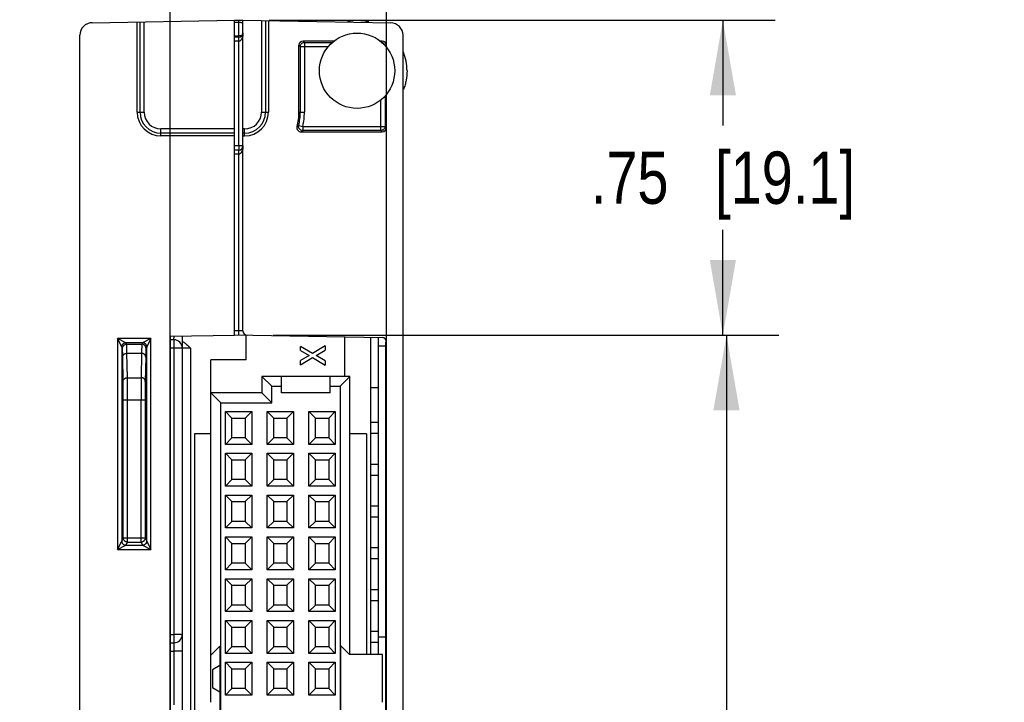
# Model space of a CAD drawing. Header units: inches. Extents: x 0 to 22, y 0 to 17.
# Tile 32 of 33: x 17.3 to 19.7, y 11.7 to 13.4. Entities that reach past the tile are written whole.
import ezdxf

# ---------------------------------------------------------------- set-up
doc = ezdxf.new("R2010")
doc.units = ezdxf.units.IN
doc.header["$LTSCALE"] = 1.21
doc.header["$MEASUREMENT"] = 0
doc.layers.get('0').update_dxf_attribs({"linetype": 'CONTINUOUS'})
for name, color, linetype in [('02___PRT_ALL_AXES', 7, 'CONTINUOUS'), ('06___PRT_ALL_SURFS', 7, 'CONTINUOUS'), ('DIMENSIONS', 7, 'CONTINUOUS')]:
    doc.layers.add(name, color=color, linetype=linetype)
doc.styles.get("Standard").update_dxf_attribs({"font": 'txt', "width": 0.8})
doc.dimstyles.new('DIMSTYLE_1', dxfattribs={"dimtxt": 0.125, "dimasz": 0.18, "dimexe": 0.125, "dimexo": 0.0625, "dimgap": 0.0625, "dimtad": 0, "dimtih": 1, "dimtoh": 1, "dimzin": 4, "dimdsep": 46, "dimtxsty": 'STANDARD', "dimblk": '_FILLED', "dimblk1": '_FILLED', "dimblk2": '_FILLED', "dimcen": 0.09, "dimadec": 0, "dimazin": 0, "dimtp": 0.001, "dimtm": 0.001, "dimtfac": 1, "dimtofl": 0, "dimtmove": 0, "dimatfit": 3, "dimldrblk": '_FILLED', "dimfxl": 1, "dimtolj": 1, "dimtzin": 4, "dimarcsym": 0})

# ---------------------------------------------------------------- blocks, each defined once
blk = doc.blocks.new('_FILLED')
at = {"color": 0, "linetype": 'BYBLOCK'}
blk.add_solid([(0, 0), (-1, 0.174), (-1, -0.174)], dxfattribs=at)
blk = doc.blocks.new('*D7')
at = {"layer": 'DIMENSIONS', "color": 2, "linetype": 'CONTINUOUS'}
for p, q in [((17.6676, 10.9098), (17.6676, 14.2328)), ((18.1846, 10.9098), (18.1846, 14.2328)), ((17.6676, 14.1078), (17.3076, 14.1078)), ((18.1846, 14.1078), (18.5753, 14.1078))]:
    blk.add_line(p, q, dxfattribs=at)
at = {"layer": 'DIMENSIONS', "color": 2, "linetype": 'CONTINUOUS', "xscale": 0.18, "yscale": 0.18, "zscale": 0.18}
blk.add_blockref('_FILLED', (17.6676, 14.1078), dxfattribs=at)
at = {"layer": 'DIMENSIONS', "color": 2, "linetype": 'CONTINUOUS', "xscale": 0.18, "yscale": 0.18, "zscale": 0.18, "rotation": 180}
blk.add_blockref('_FILLED', (18.1846, 14.1078), dxfattribs=at)
at = {"layer": 'DIMENSIONS', "color": 2, "linetype": 'CONTINUOUS', "insert": (18.6378, 14.1703), "char_height": 0.125, "width": 1.025, "attachment_point": 1, "line_spacing_factor": 0.9}
blk.add_mtext('.52{\\Ftxt.shx;\\W1.000000;\\H0.125000; }[13.1]', dxfattribs=at)
blk = doc.blocks.new('*D8')
at = {"layer": 'DIMENSIONS', "color": 2, "linetype": 'CONTINUOUS'}
for p, q in [((17.9139, 12.6045), (19.1232, 12.6045)), ((18.9982, 12.6045), (18.9982, 10.9722)), ((18.9982, 9.09), (18.9982, 10.7222)), ((17.9041, 9.09), (19.1232, 9.09))]:
    blk.add_line(p, q, dxfattribs=at)
at = {"layer": 'DIMENSIONS', "color": 2, "linetype": 'CONTINUOUS', "xscale": 0.18, "yscale": 0.18, "zscale": 0.18}
for p, rotation in [((18.9982, 12.6045), 90), ((18.9982, 9.09), 270)]:
    blk.add_blockref('_FILLED', p, dxfattribs=dict(at, rotation=rotation))
at = {"layer": 'DIMENSIONS', "color": 2, "linetype": 'CONTINUOUS', "insert": (18.9982, 10.9097), "char_height": 0.125, "width": 1.125, "attachment_point": 2, "line_spacing_factor": 0.9}
blk.add_mtext('3.51{\\Ftxt.shx;\\W1.000000;\\H0.125000; }[89.3]', dxfattribs=at)
blk = doc.blocks.new('*D9')
at = {"layer": 'DIMENSIONS', "color": 2, "linetype": 'CONTINUOUS'}
for p, q in [((17.9041, 13.3576), (19.1146, 13.3576)), ((18.9896, 13.3576), (18.9896, 13.106)), ((18.9896, 12.6045), (18.9896, 12.856)), ((17.9139, 12.6045), (19.1146, 12.6045))]:
    blk.add_line(p, q, dxfattribs=at)
at = {"layer": 'DIMENSIONS', "color": 2, "linetype": 'CONTINUOUS', "xscale": 0.18, "yscale": 0.18, "zscale": 0.18}
for p, rotation in [((18.9896, 13.3576), 90), ((18.9896, 12.6045), 270)]:
    blk.add_blockref('_FILLED', p, dxfattribs=dict(at, rotation=rotation))
at = {"layer": 'DIMENSIONS', "color": 2, "linetype": 'CONTINUOUS', "insert": (18.9896, 13.0435), "char_height": 0.125, "width": 1.025, "attachment_point": 2, "line_spacing_factor": 0.9}
blk.add_mtext('.75{\\Ftxt.shx;\\W1.000000;\\H0.125000; }[19.1]', dxfattribs=at)

msp = doc.modelspace()

# ---------------------------------------------------------------- linework, layer by layer
at = {"color": 7, "linetype": 'CONTINUOUS'}
for p, q in [((17.4811, 13.3517), (17.8216, 13.3576)), ((17.5954, 13.1378), (17.5954, 13.3537)), ((17.6054, 13.1378), (17.6054, 13.3539)), ((17.8216, 13.3576), (17.8316, 13.3578)), ((17.8216, 12.6046), (17.8216, 13.3576)), ((17.8316, 13.3529), (17.8316, 13.3578)), ((17.8316, 13.3578), (17.8416, 13.3576)), ((17.8416, 12.6145), (17.8416, 13.3576)), ((17.8416, 13.3576), (18.1951, 13.3515)), ((17.8858, 13.3569), (17.8858, 13.1378)), ((17.8958, 13.3567), (17.8958, 13.1378)), ((17.9026, 13.3566), (17.9026, 13.1378)), ((17.5886, 13.1378), (17.5886, 13.3536)), ((17.8217, 13.3528), (17.8317, 13.3529)), ((17.8317, 13.3199), (17.8317, 13.3529)), ((17.4516, 7.3769), (17.4516, 13.3217)), ((17.8216, 13.3199), (17.8317, 13.3199)), ((17.8317, 13.3172), (17.8216, 13.3172)), ((17.8317, 13.3072), (17.8216, 13.3072)), ((17.8384, 13.3199), (17.8317, 13.3199)), ((17.8317, 13.3072), (17.8317, 13.3172)), ((17.8317, 13.0572), (17.8317, 13.3072)), ((17.9856, 13.3078), (17.9887, 13.3047)), ((18.0599, 13.3078), (17.9856, 13.3078)), ((18.1746, 13.3078), (18.1693, 13.3078)), ((18.1746, 13.3078), (18.1723, 13.3055)), ((18.2246, 7.3771), (18.2246, 13.3215)), ((17.9756, 13.1378), (17.9756, 13.2978)), ((17.9756, 13.2978), (17.9787, 13.2947)), ((17.9787, 13.2947), (17.9789, 13.2965)), ((17.9787, 13.2947), (17.9787, 13.1378)), ((17.9787, 13.2947), (18.0461, 13.2947)), ((17.9837, 13.3033), (17.986, 13.3043)), ((17.986, 13.3043), (17.9886, 13.3047)), ((17.9886, 13.3047), (17.9887, 13.3047)), ((17.9887, 13.3047), (17.9887, 13.1378)), ((17.9887, 13.3047), (18.0558, 13.3047)), ((18.1801, 13.2997), (18.1811, 13.2974)), ((18.1846, 13.2978), (18.1823, 13.2955)), ((18.1846, 13.293), (18.1846, 13.2978)), ((18.1715, 13.0938), (18.1715, 13.1675)), ((18.1815, 13.1771), (18.1815, 13.1038)), ((18.1846, 13.1006), (18.1846, 13.1806)), ((17.5886, 13.1378), (17.6054, 13.1378)), ((17.8858, 13.1378), (17.9026, 13.1378)), ((17.9756, 13.1378), (17.9887, 13.1378)), ((17.6456, 13.0808), (17.6456, 13.0976)), ((17.8216, 13.0976), (17.6456, 13.0976)), ((17.8456, 13.0976), (17.8416, 13.0976)), ((17.8456, 13.0808), (17.8456, 13.0976)), ((17.9749, 13.1061), (17.9846, 13.1038)), ((17.9846, 13.1038), (17.9846, 13.0938)), ((17.9846, 13.1038), (18.1815, 13.1038)), ((18.1765, 13.0951), (18.1742, 13.0941)), ((18.1815, 13.1038), (18.1813, 13.1019)), ((18.1846, 13.1006), (18.1815, 13.1038)), ((17.8216, 13.0876), (17.6456, 13.0876)), ((17.8216, 13.0808), (17.6456, 13.0808)), ((17.8456, 13.0876), (17.8416, 13.0876)), ((17.8416, 13.0808), (17.8456, 13.0808)), ((17.9806, 13.0906), (18.1746, 13.0906)), ((18.1715, 13.0938), (17.9846, 13.0938)), ((18.1746, 13.0906), (18.1715, 13.0938)), ((18.1717, 13.0938), (18.1715, 13.0938)), ((18.1742, 13.0941), (18.1717, 13.0938)), ((17.8317, 13.0572), (17.8216, 13.0572)), ((17.8416, 13.0572), (17.8317, 13.0572)), ((17.8317, 13.0572), (17.8317, 13.0472)), ((17.8317, 13.0472), (17.8216, 13.0472)), ((17.8317, 13.0372), (17.8216, 13.0372)), ((17.8317, 13.0372), (17.8317, 13.0472)), ((17.8317, 12.6148), (17.8317, 13.0372)), ((17.6676, 12.6019), (17.8216, 12.6046)), ((17.6676, 12.6019), (17.6676, 9.0927)), ((17.6766, 12.5933), (17.6769, 12.6019)), ((17.6966, 12.6024), (17.6966, 10.5408)), ((17.8317, 12.6148), (17.8216, 12.615)), ((17.8216, 12.605), (18.1748, 12.5988)), ((17.8316, 12.6048), (17.8317, 12.6148)), ((17.8416, 12.6145), (17.8317, 12.6148)), ((17.8494, 12.5452), (17.8494, 12.6045)), ((18.0856, 12.5058), (18.0856, 12.6004)), ((17.5417, 12.5962), (17.5417, 12.092)), ((17.6215, 12.5962), (17.5417, 12.5962)), ((17.5517, 12.5762), (17.5417, 12.5962)), ((17.5617, 12.5862), (17.5417, 12.5962)), ((17.5634, 12.5828), (17.5617, 12.5862)), ((17.6015, 12.5862), (17.5617, 12.5862)), ((17.5634, 12.5828), (17.5998, 12.5828)), ((17.6015, 12.5862), (17.5998, 12.5828)), ((17.6215, 12.5962), (17.6015, 12.5862)), ((17.6215, 12.5962), (17.6115, 12.5762)), ((17.6215, 12.092), (17.6215, 12.5962)), ((17.6766, 12.5933), (17.6676, 12.5933)), ((17.6773, 12.5933), (17.6766, 12.5933)), ((17.9794, 12.5674), (17.9794, 12.5775)), ((18.0081, 12.5606), (17.9794, 12.5775)), ((18.0384, 12.5787), (18.0081, 12.5606)), ((18.0384, 12.5787), (18.0384, 12.5686)), ((18.1476, 11.8408), (18.1476, 12.5993)), ((18.1656, 11.8408), (18.1656, 12.599)), ((18.1656, 12.5788), (18.1836, 12.5788)), ((18.1846, 9.1058), (18.1846, 12.5888)), ((17.5517, 12.5762), (17.5517, 12.112)), ((17.5534, 12.5728), (17.5517, 12.5762)), ((17.5651, 12.5027), (17.5641, 12.561)), ((17.5641, 12.561), (17.5991, 12.561)), ((17.5991, 12.561), (17.5981, 12.5027)), ((17.6115, 12.5762), (17.6098, 12.5728)), ((17.6115, 12.112), (17.6115, 12.5762)), ((17.7163, 12.5733), (17.6676, 12.5733)), ((17.6763, 12.5733), (17.6763, 11.8887)), ((17.7163, 12.5733), (17.7163, 10.5408)), ((17.9794, 12.5674), (17.9998, 12.5556)), ((17.9998, 12.5556), (17.9794, 12.5438)), ((18.0164, 12.5556), (18.0384, 12.5686)), ((18.0384, 12.5427), (18.0164, 12.5556)), ((17.5551, 12.4938), (17.5541, 12.5521)), ((17.6091, 12.5521), (17.6081, 12.4938)), ((17.7647, 12.4664), (17.7647, 12.5452)), ((17.8494, 12.5452), (17.7647, 12.5452)), ((17.9794, 12.5337), (18.0081, 12.5507)), ((17.9794, 12.5337), (17.9794, 12.5438)), ((18.0081, 12.5507), (18.0384, 12.5325)), ((18.0384, 12.5427), (18.0384, 12.5325)), ((17.5554, 12.4493), (17.5551, 12.4938)), ((17.5651, 12.5027), (17.5981, 12.5027)), ((17.5654, 12.4493), (17.5651, 12.5027)), ((17.5981, 12.5027), (17.5979, 12.4493)), ((17.6081, 12.4938), (17.6079, 12.4493)), ((17.8868, 12.5058), (17.8868, 12.4664)), ((17.8868, 12.5058), (17.9104, 12.4821)), ((17.934, 12.5058), (17.8868, 12.5058)), ((17.934, 12.4664), (17.934, 12.5058)), ((18.0502, 12.5058), (17.934, 12.5058)), ((18.0502, 12.4664), (18.0502, 12.5058)), ((18.0974, 12.5058), (18.0502, 12.5058)), ((18.0738, 12.4821), (18.0974, 12.5058)), ((18.0974, 11.8408), (18.0974, 12.5058)), ((17.7647, 11.7262), (17.7647, 12.4664)), ((17.7647, 12.4664), (17.7884, 12.4428)), ((17.8868, 12.4664), (17.7647, 12.4664)), ((17.8868, 12.4664), (17.9104, 12.4428)), ((17.9104, 12.4428), (17.9104, 12.4821)), ((17.9104, 12.4821), (17.934, 12.4821)), ((18.0502, 12.4664), (17.934, 12.4664)), ((18.0502, 12.4821), (18.0738, 12.4821)), ((18.0738, 12.4821), (18.0738, 9.1829)), ((18.1656, 12.4785), (18.1476, 12.4785)), ((17.5554, 12.1193), (17.5554, 12.4493)), ((17.5554, 12.4493), (17.6079, 12.4493)), ((17.5654, 12.1093), (17.5654, 12.4493)), ((17.5979, 12.1093), (17.5979, 12.4493)), ((17.6079, 12.4493), (17.6079, 12.1193)), ((17.7884, 9.2223), (17.7884, 12.4428)), ((17.7884, 12.4428), (17.9104, 12.4428)), ((17.7996, 12.3432), (17.7996, 12.4219)), ((17.8153, 12.4062), (17.7996, 12.4219)), ((17.7996, 12.4219), (17.8626, 12.4219)), ((17.8468, 12.4062), (17.8626, 12.4219)), ((17.8626, 12.4219), (17.8626, 12.3432)), ((17.8996, 12.3432), (17.8996, 12.4219)), ((17.9153, 12.4062), (17.8996, 12.4219)), ((17.8996, 12.4219), (17.9626, 12.4219)), ((17.9468, 12.4062), (17.9626, 12.4219)), ((17.9626, 12.4219), (17.9626, 12.3432)), ((17.9996, 12.3432), (17.9996, 12.4219)), ((18.0153, 12.4062), (17.9996, 12.4219)), ((17.9996, 12.4219), (18.0626, 12.4219)), ((18.0468, 12.4062), (18.0626, 12.4219)), ((18.0626, 12.4219), (18.0626, 12.3432)), ((17.8153, 12.3589), (17.8153, 12.4062)), ((17.8153, 12.4062), (17.8468, 12.4062)), ((17.8468, 12.4062), (17.8468, 12.3589)), ((17.9153, 12.3589), (17.9153, 12.4062)), ((17.9153, 12.4062), (17.9468, 12.4062)), ((17.9468, 12.4062), (17.9468, 12.3589)), ((18.0153, 12.3589), (18.0153, 12.4062)), ((18.0153, 12.4062), (18.0468, 12.4062)), ((18.0468, 12.4062), (18.0468, 12.3589)), ((18.1656, 12.3954), (18.1476, 12.3954)), ((17.7254, 12.368), (17.7254, 10.5408)), ((17.7647, 12.368), (17.7254, 12.368)), ((18.1368, 12.368), (18.0974, 12.368)), ((18.1368, 12.368), (18.1368, 11.8408)), ((18.1476, 12.3698), (18.1656, 12.3698)), ((17.8153, 12.3589), (17.7996, 12.3432)), ((17.8626, 12.3432), (17.7996, 12.3432)), ((17.8468, 12.3589), (17.8153, 12.3589)), ((17.8468, 12.3589), (17.8626, 12.3432)), ((17.9153, 12.3589), (17.8996, 12.3432)), ((17.9626, 12.3432), (17.8996, 12.3432)), ((17.9468, 12.3589), (17.9153, 12.3589)), ((17.9468, 12.3589), (17.9626, 12.3432)), ((18.0153, 12.3589), (17.9996, 12.3432)), ((18.0626, 12.3432), (17.9996, 12.3432)), ((18.0468, 12.3589), (18.0153, 12.3589)), ((18.0468, 12.3589), (18.0626, 12.3432)), ((17.7996, 12.2432), (17.7996, 12.3219)), ((17.8153, 12.3062), (17.7996, 12.3219)), ((17.7996, 12.3219), (17.8626, 12.3219)), ((17.8468, 12.3062), (17.8626, 12.3219)), ((17.8626, 12.3219), (17.8626, 12.2432)), ((17.8996, 12.2432), (17.8996, 12.3219)), ((17.9153, 12.3062), (17.8996, 12.3219)), ((17.8996, 12.3219), (17.9626, 12.3219)), ((17.9468, 12.3062), (17.9626, 12.3219)), ((17.9626, 12.3219), (17.9626, 12.2432)), ((17.9996, 12.2432), (17.9996, 12.3219)), ((18.0153, 12.3062), (17.9996, 12.3219)), ((17.9996, 12.3219), (18.0626, 12.3219)), ((18.0468, 12.3062), (18.0626, 12.3219)), ((18.0626, 12.3219), (18.0626, 12.2432)), ((17.8153, 12.2589), (17.8153, 12.3062)), ((17.8153, 12.3062), (17.8468, 12.3062)), ((17.8468, 12.3062), (17.8468, 12.2589)), ((17.9153, 12.2589), (17.9153, 12.3062)), ((17.9153, 12.3062), (17.9468, 12.3062)), ((17.9468, 12.3062), (17.9468, 12.2589)), ((18.0153, 12.2589), (18.0153, 12.3062)), ((18.0153, 12.3062), (18.0468, 12.3062)), ((18.0468, 12.3062), (18.0468, 12.2589)), ((18.1656, 12.2954), (18.1476, 12.2954)), ((17.8153, 12.2589), (17.7996, 12.2432)), ((17.8468, 12.2589), (17.8153, 12.2589)), ((17.8468, 12.2589), (17.8626, 12.2432)), ((17.9153, 12.2589), (17.8996, 12.2432)), ((17.9468, 12.2589), (17.9153, 12.2589)), ((17.9468, 12.2589), (17.9626, 12.2432)), ((18.0153, 12.2589), (17.9996, 12.2432)), ((18.0468, 12.2589), (18.0153, 12.2589)), ((18.0468, 12.2589), (18.0626, 12.2432)), ((18.1476, 12.2698), (18.1656, 12.2698)), ((17.8626, 12.2432), (17.7996, 12.2432)), ((17.9626, 12.2432), (17.8996, 12.2432)), ((18.0626, 12.2432), (17.9996, 12.2432)), ((17.7996, 12.1432), (17.7996, 12.2219)), ((17.8153, 12.2062), (17.7996, 12.2219)), ((17.7996, 12.2219), (17.8626, 12.2219)), ((17.8153, 12.1589), (17.8153, 12.2062)), ((17.8153, 12.2062), (17.8468, 12.2062)), ((17.8468, 12.2062), (17.8626, 12.2219)), ((17.8468, 12.2062), (17.8468, 12.1589)), ((17.8626, 12.2219), (17.8626, 12.1432)), ((17.8996, 12.1432), (17.8996, 12.2219)), ((17.9153, 12.2062), (17.8996, 12.2219)), ((17.8996, 12.2219), (17.9626, 12.2219)), ((17.9153, 12.1589), (17.9153, 12.2062)), ((17.9153, 12.2062), (17.9468, 12.2062)), ((17.9468, 12.2062), (17.9626, 12.2219)), ((17.9468, 12.2062), (17.9468, 12.1589)), ((17.9626, 12.2219), (17.9626, 12.1432)), ((17.9996, 12.1432), (17.9996, 12.2219)), ((18.0153, 12.2062), (17.9996, 12.2219)), ((17.9996, 12.2219), (18.0626, 12.2219)), ((18.0153, 12.1589), (18.0153, 12.2062)), ((18.0153, 12.2062), (18.0468, 12.2062)), ((18.0468, 12.2062), (18.0626, 12.2219)), ((18.0468, 12.2062), (18.0468, 12.1589)), ((18.0626, 12.2219), (18.0626, 12.1432)), ((18.1656, 12.1954), (18.1476, 12.1954)), ((17.8153, 12.1589), (17.7996, 12.1432)), ((17.8468, 12.1589), (17.8153, 12.1589)), ((17.8468, 12.1589), (17.8626, 12.1432)), ((17.9153, 12.1589), (17.8996, 12.1432)), ((17.9468, 12.1589), (17.9153, 12.1589)), ((17.9468, 12.1589), (17.9626, 12.1432)), ((18.0153, 12.1589), (17.9996, 12.1432)), ((18.0468, 12.1589), (18.0153, 12.1589)), ((18.0468, 12.1589), (18.0626, 12.1432)), ((18.1476, 12.1698), (18.1656, 12.1698)), ((17.8626, 12.1432), (17.7996, 12.1432)), ((17.9626, 12.1432), (17.8996, 12.1432)), ((18.0626, 12.1432), (17.9996, 12.1432)), ((17.5417, 12.092), (17.5517, 12.112)), ((17.5517, 12.112), (17.5554, 12.1193)), ((17.5554, 12.1192), (17.5554, 12.1193)), ((17.5554, 12.1193), (17.6079, 12.1193)), ((17.5557, 12.1166), (17.5554, 12.1192)), ((17.5567, 12.1143), (17.5557, 12.1166)), ((17.5617, 12.102), (17.5651, 12.1087)), ((17.5654, 12.1093), (17.5635, 12.1095)), ((17.5654, 12.1093), (17.5979, 12.1093)), ((17.5979, 12.1093), (17.6015, 12.102)), ((17.6079, 12.1193), (17.6115, 12.112)), ((17.6115, 12.112), (17.6215, 12.092)), ((17.7996, 12.0432), (17.7996, 12.1219)), ((17.8153, 12.1062), (17.7996, 12.1219)), ((17.7996, 12.1219), (17.8626, 12.1219)), ((17.8153, 12.0589), (17.8153, 12.1062)), ((17.8153, 12.1062), (17.8468, 12.1062)), ((17.8468, 12.1062), (17.8626, 12.1219)), ((17.8468, 12.1062), (17.8468, 12.0589)), ((17.8626, 12.1219), (17.8626, 12.0432)), ((17.8996, 12.0432), (17.8996, 12.1219)), ((17.9153, 12.1062), (17.8996, 12.1219)), ((17.8996, 12.1219), (17.9626, 12.1219)), ((17.9153, 12.0589), (17.9153, 12.1062)), ((17.9153, 12.1062), (17.9468, 12.1062)), ((17.9468, 12.1062), (17.9626, 12.1219)), ((17.9468, 12.1062), (17.9468, 12.0589)), ((17.9626, 12.1219), (17.9626, 12.0432)), ((17.9996, 12.0432), (17.9996, 12.1219)), ((18.0153, 12.1062), (17.9996, 12.1219)), ((17.9996, 12.1219), (18.0626, 12.1219)), ((18.0153, 12.0589), (18.0153, 12.1062)), ((18.0153, 12.1062), (18.0468, 12.1062)), ((18.0468, 12.1062), (18.0626, 12.1219)), ((18.0468, 12.1062), (18.0468, 12.0589)), ((18.0626, 12.1219), (18.0626, 12.0432)), ((17.5417, 12.092), (17.5617, 12.102)), ((17.5417, 12.092), (17.6215, 12.092)), ((17.5617, 12.102), (17.6015, 12.102)), ((17.6015, 12.102), (17.6215, 12.092)), ((18.1656, 12.0954), (18.1476, 12.0954)), ((17.8153, 12.0589), (17.7996, 12.0432)), ((17.8468, 12.0589), (17.8153, 12.0589)), ((17.8468, 12.0589), (17.8626, 12.0432)), ((17.9153, 12.0589), (17.8996, 12.0432)), ((17.9468, 12.0589), (17.9153, 12.0589)), ((17.9468, 12.0589), (17.9626, 12.0432)), ((18.0153, 12.0589), (17.9996, 12.0432)), ((18.0468, 12.0589), (18.0153, 12.0589)), ((18.0468, 12.0589), (18.0626, 12.0432)), ((18.1476, 12.0698), (18.1656, 12.0698)), ((17.8626, 12.0432), (17.7996, 12.0432)), ((17.9626, 12.0432), (17.8996, 12.0432)), ((18.0626, 12.0432), (17.9996, 12.0432)), ((17.7996, 11.9432), (17.7996, 12.0219)), ((17.8153, 12.0062), (17.7996, 12.0219)), ((17.7996, 12.0219), (17.8626, 12.0219)), ((17.8468, 12.0062), (17.8626, 12.0219)), ((17.8626, 12.0219), (17.8626, 11.9432)), ((17.8996, 11.9432), (17.8996, 12.0219)), ((17.9153, 12.0062), (17.8996, 12.0219)), ((17.8996, 12.0219), (17.9626, 12.0219)), ((17.9468, 12.0062), (17.9626, 12.0219)), ((17.9626, 12.0219), (17.9626, 11.9432)), ((17.9996, 11.9432), (17.9996, 12.0219)), ((18.0153, 12.0062), (17.9996, 12.0219)), ((17.9996, 12.0219), (18.0626, 12.0219)), ((18.0468, 12.0062), (18.0626, 12.0219)), ((18.0626, 12.0219), (18.0626, 11.9432)), ((17.8153, 11.9589), (17.8153, 12.0062)), ((17.8153, 12.0062), (17.8468, 12.0062)), ((17.8468, 12.0062), (17.8468, 11.9589)), ((17.9153, 11.9589), (17.9153, 12.0062)), ((17.9153, 12.0062), (17.9468, 12.0062)), ((17.9468, 12.0062), (17.9468, 11.9589)), ((18.0153, 11.9589), (18.0153, 12.0062)), ((18.0153, 12.0062), (18.0468, 12.0062)), ((18.0468, 12.0062), (18.0468, 11.9589)), ((18.1656, 11.9954), (18.1476, 11.9954)), ((18.1476, 11.9698), (18.1656, 11.9698)), ((17.8153, 11.9589), (17.7996, 11.9432)), ((17.8626, 11.9432), (17.7996, 11.9432)), ((17.8468, 11.9589), (17.8153, 11.9589)), ((17.8468, 11.9589), (17.8626, 11.9432)), ((17.9153, 11.9589), (17.8996, 11.9432)), ((17.9626, 11.9432), (17.8996, 11.9432)), ((17.9468, 11.9589), (17.9153, 11.9589)), ((17.9468, 11.9589), (17.9626, 11.9432)), ((18.0153, 11.9589), (17.9996, 11.9432)), ((18.0626, 11.9432), (17.9996, 11.9432)), ((18.0468, 11.9589), (18.0153, 11.9589)), ((18.0468, 11.9589), (18.0626, 11.9432)), ((17.7996, 11.8432), (17.7996, 11.9219)), ((17.8153, 11.9062), (17.7996, 11.9219)), ((17.7996, 11.9219), (17.8626, 11.9219)), ((17.8468, 11.9062), (17.8626, 11.9219)), ((17.8626, 11.9219), (17.8626, 11.8432)), ((17.8996, 11.8432), (17.8996, 11.9219)), ((17.9153, 11.9062), (17.8996, 11.9219)), ((17.8996, 11.9219), (17.9626, 11.9219)), ((17.9468, 11.9062), (17.9626, 11.9219)), ((17.9626, 11.9219), (17.9626, 11.8432)), ((17.9996, 11.8432), (17.9996, 11.9219)), ((18.0153, 11.9062), (17.9996, 11.9219)), ((17.9996, 11.9219), (18.0626, 11.9219)), ((18.0468, 11.9062), (18.0626, 11.9219)), ((18.0626, 11.9219), (18.0626, 11.8432)), ((17.8153, 11.8589), (17.8153, 11.9062)), ((17.8153, 11.9062), (17.8468, 11.9062)), ((17.8468, 11.9062), (17.8468, 11.8589)), ((17.9153, 11.8589), (17.9153, 11.9062)), ((17.9153, 11.9062), (17.9468, 11.9062)), ((17.9468, 11.9062), (17.9468, 11.8589)), ((18.0153, 11.8589), (18.0153, 11.9062)), ((18.0153, 11.9062), (18.0468, 11.9062)), ((18.0468, 11.9062), (18.0468, 11.8589)), ((18.1656, 11.8954), (18.1476, 11.8954)), ((17.6676, 11.8888), (17.6763, 11.8887)), ((17.6966, 11.8887), (17.6763, 11.8887)), ((18.1836, 11.8818), (18.1656, 11.8818)), ((17.6676, 11.8688), (17.6763, 11.8687)), ((17.6676, 11.8488), (17.6763, 11.8487)), ((17.677, 11.8687), (17.6763, 11.8687)), ((17.6763, 11.8487), (17.6763, 11.7199)), ((17.6966, 11.8487), (17.6763, 11.8487)), ((17.7647, 11.8388), (17.7864, 11.8605)), ((17.7864, 11.8605), (17.7864, 11.7046)), ((17.8153, 11.8589), (17.7996, 11.8432)), ((17.8468, 11.8589), (17.8153, 11.8589)), ((17.8468, 11.8589), (17.8626, 11.8432)), ((17.9153, 11.8589), (17.8996, 11.8432)), ((17.9468, 11.8589), (17.9153, 11.8589)), ((17.9468, 11.8589), (17.9626, 11.8432)), ((18.0153, 11.8589), (17.9996, 11.8432)), ((18.0468, 11.8589), (18.0153, 11.8589)), ((18.0468, 11.8589), (18.0626, 11.8432)), ((18.0758, 11.7046), (18.0758, 11.8615)), ((18.0964, 11.8408), (18.0758, 11.8615)), ((18.1476, 11.8698), (18.1656, 11.8698)), ((17.8626, 11.8432), (17.7996, 11.8432)), ((17.9626, 11.8432), (17.8996, 11.8432)), ((18.0626, 11.8432), (17.9996, 11.8432)), ((18.1756, 11.8408), (18.0964, 11.8408)), ((18.1756, 11.7262), (18.1756, 11.8408)), ((17.7864, 11.814), (17.7687, 11.8038)), ((17.7687, 11.8038), (17.7687, 11.7613)), ((17.7996, 11.7432), (17.7996, 11.8219)), ((17.8153, 11.8062), (17.7996, 11.8219)), ((17.7996, 11.8219), (17.8626, 11.8219)), ((17.8153, 11.7589), (17.8153, 11.8062)), ((17.8153, 11.8062), (17.8468, 11.8062)), ((17.8468, 11.8062), (17.8626, 11.8219)), ((17.8468, 11.8062), (17.8468, 11.7589)), ((17.8626, 11.8219), (17.8626, 11.7432)), ((17.8996, 11.7432), (17.8996, 11.8219)), ((17.9153, 11.8062), (17.8996, 11.8219)), ((17.8996, 11.8219), (17.9626, 11.8219)), ((17.9153, 11.7589), (17.9153, 11.8062)), ((17.9153, 11.8062), (17.9468, 11.8062)), ((17.9468, 11.8062), (17.9626, 11.8219)), ((17.9468, 11.8062), (17.9468, 11.7589)), ((17.9626, 11.8219), (17.9626, 11.7432)), ((17.9996, 11.7432), (17.9996, 11.8219)), ((18.0153, 11.8062), (17.9996, 11.8219)), ((17.9996, 11.8219), (18.0626, 11.8219)), ((18.0153, 11.7589), (18.0153, 11.8062)), ((18.0153, 11.8062), (18.0468, 11.8062)), ((18.0468, 11.8062), (18.0626, 11.8219)), ((18.0468, 11.8062), (18.0468, 11.7589)), ((18.0626, 11.8219), (18.0626, 11.7432)), ((17.7687, 11.7613), (17.7864, 11.751)), ((17.8153, 11.7589), (17.7996, 11.7432)), ((17.8468, 11.7589), (17.8153, 11.7589)), ((17.8468, 11.7589), (17.8626, 11.7432)), ((17.9153, 11.7589), (17.8996, 11.7432)), ((17.9468, 11.7589), (17.9153, 11.7589)), ((17.9468, 11.7589), (17.9626, 11.7432)), ((18.0153, 11.7589), (17.9996, 11.7432)), ((18.0468, 11.7589), (18.0153, 11.7589)), ((18.0468, 11.7589), (18.0626, 11.7432)), ((17.8626, 11.7432), (17.7996, 11.7432)), ((17.9626, 11.7432), (17.8996, 11.7432)), ((18.0626, 11.7432), (17.9996, 11.7432))]:
    msp.add_line(p, q, dxfattribs=at)
for centre, radius, start, end in [((17.4816, 13.3217), 0.03, 91, 180), ((18.1946, 13.3215), 0.03, 0, 89), ((17.8316, 13.3272), 0.01, 270.5, 360), ((16.7283, 13.3119), 1.1034, 0.2767, 0.417), ((17.9887, 13.2947), 0.00998, 135.5203, 150.7107), ((17.9887, 13.2947), 0.00997, 120.3133, 135.5217), ((18.1715, 13.2947), 0.00998, 45.5203, 60.7107), ((18.1715, 13.2947), 0.00997, 30.3133, 45.5217), ((17.6456, 13.1378), 0.057, 180, 270), ((17.6456, 13.1378), 0.0502, 180, 270), ((17.6456, 13.1378), 0.0402, 180, 270), ((17.8456, 13.1378), 0.057, 270, 360), ((17.8456, 13.1378), 0.0502, 270, 360), ((17.8456, 13.1378), 0.0402, 270, 360), ((17.8456, 13.1378), 0.13, 344.6046, 360), ((17.8456, 13.1378), 0.1331, 346.2417, 360), ((17.8456, 13.1378), 0.1431, 346.2417, 360), ((17.9806, 13.1006), 0.01, 164.5977, 270.007), ((17.7821, 13.3706), 0.3272, 305.2383, 306.0945), ((18.1715, 13.1037), 0.00997, 300.3133, 315.5217), ((18.1715, 13.1037), 0.00998, 315.5203, 330.7107), ((17.7641, 13.3747), 0.3572, 307.3035, 308.1237), ((17.8316, 13.0572), 0.01, 270.5, 360), ((17.8516, 12.6145), 0.01, 180, 269), ((17.6766, 12.5733), 0.02, 0, 89.9651), ((18.1746, 12.5888), 0.01, 0, 89), ((17.5653, 12.1193), 0.00997, 210.3199, 225.5419), ((17.5654, 12.1193), 0.00998, 225.5406, 240.7301), ((17.6766, 11.8887), 0.02, 269, 0)]:
    msp.add_arc(centre, radius, start, end, dxfattribs=at)
for centre, major_axis, start_param, end_param in [((17.9856, 13.2978), (0.00707, -0.00707), 2.356347, 3.926839), ((18.1746, 13.2978), (0.00707, 0.00707), -0.785246, 0.785246), ((18.1746, 13.1006), (0.00707, -0.00707), -0.785246, 0.785246)]:
    msp.add_ellipse(centre, major_axis=major_axis, ratio=0.999695, start_param=start_param, end_param=end_param, dxfattribs=at)
for points, knots in [([(17.8317, 13.3529), (17.8326, 13.3529), (17.8342, 13.3528), (17.8366, 13.3526), (17.8386, 13.3523), (17.8398, 13.352), (17.8403, 13.3518)], [0, 0, 0, 0, 0.296634, 0.574911, 0.813669, 1, 1, 1, 1]), ([(17.8363, 13.3095), (17.836, 13.3092), (17.8353, 13.3086), (17.8343, 13.3079), (17.833, 13.3074), (17.8321, 13.3073), (17.8317, 13.3072)], [0, 0, 0, 0, 0.243654, 0.491411, 0.743825, 1, 1, 1, 1]), ([(17.8416, 13.3272), (17.8416, 13.3257), (17.8414, 13.3226), (17.8406, 13.3179), (17.8393, 13.3142), (17.8378, 13.3114), (17.8368, 13.3101), (17.8363, 13.3095)], [0, 0, 0, 0, 0.247246, 0.495209, 0.745025, 0.871572, 1, 1, 1, 1]), ([(17.9846, 13.0938), (17.9831, 13.0938), (17.9809, 13.0943), (17.9783, 13.0959), (17.9767, 13.0975), (17.9755, 13.0995), (17.9745, 13.1023), (17.9746, 13.1047), (17.9749, 13.1061)], [0, 0, 0, 0, 0.248835, 0.374598, 0.5, 0.625402, 0.751165, 1, 1, 1, 1]), ([(17.8416, 13.0572), (17.8416, 13.0557), (17.8414, 13.0526), (17.8406, 13.0479), (17.8393, 13.0442), (17.8378, 13.0414), (17.8368, 13.0401), (17.8363, 13.0395)], [0, 0, 0, 0, 0.247246, 0.495209, 0.745025, 0.871572, 1, 1, 1, 1]), ([(17.8363, 13.0395), (17.836, 13.0392), (17.8353, 13.0386), (17.8343, 13.0379), (17.833, 13.0374), (17.8321, 13.0373), (17.8317, 13.0372)], [0, 0, 0, 0, 0.243654, 0.491411, 0.743825, 1, 1, 1, 1]), ([(17.5517, 12.5762), (17.5517, 12.5775), (17.5521, 12.5795), (17.5533, 12.5818), (17.5546, 12.5833), (17.5561, 12.5846), (17.5584, 12.5858), (17.5604, 12.5862), (17.5617, 12.5862)], [0, 0, 0, 0, 0.249136, 0.374733, 0.500019, 0.625302, 0.750891, 1, 1, 1, 1]), ([(17.5534, 12.5728), (17.5534, 12.5741), (17.5538, 12.5761), (17.555, 12.5784), (17.5563, 12.5799), (17.5578, 12.5812), (17.5601, 12.5824), (17.5621, 12.5828), (17.5634, 12.5828)], [0, 0, 0, 0, 0.249109, 0.374698, 0.499981, 0.625268, 0.750864, 1, 1, 1, 1]), ([(17.5641, 12.561), (17.5641, 12.5627), (17.5641, 12.5657), (17.564, 12.57), (17.5639, 12.5736), (17.5638, 12.5763), (17.5637, 12.5781), (17.5637, 12.5793), (17.5636, 12.5802), (17.5636, 12.5811), (17.5636, 12.5817), (17.5635, 12.5822), (17.5635, 12.5826), (17.5634, 12.5827), (17.5634, 12.5828)], [0, 0, 0, 0, 0.222998, 0.419164, 0.587702, 0.727977, 0.787395, 0.839609, 0.884574, 0.922256, 0.95264, 0.975714, 0.99148, 1, 1, 1, 1]), ([(17.5998, 12.5828), (17.5998, 12.5827), (17.5998, 12.5826), (17.5997, 12.5822), (17.5997, 12.5817), (17.5996, 12.5811), (17.5996, 12.5802), (17.5995, 12.5793), (17.5995, 12.5781), (17.5994, 12.5763), (17.5994, 12.5736), (17.5993, 12.57), (17.5992, 12.5657), (17.5991, 12.5627), (17.5991, 12.561)], [0, 0, 0, 0, 0.00852, 0.024286, 0.04736, 0.077744, 0.115426, 0.160391, 0.212605, 0.272023, 0.412298, 0.580836, 0.777002, 1, 1, 1, 1]), ([(17.6098, 12.5728), (17.6098, 12.5741), (17.6094, 12.5761), (17.6082, 12.5784), (17.6069, 12.5799), (17.6054, 12.5812), (17.6031, 12.5824), (17.6011, 12.5828), (17.5998, 12.5828)], [0, 0, 0, 0, 0.249109, 0.374697, 0.499981, 0.625267, 0.750864, 1, 1, 1, 1]), ([(17.6115, 12.5762), (17.6115, 12.5775), (17.6111, 12.5795), (17.6099, 12.5818), (17.6086, 12.5833), (17.6071, 12.5846), (17.6048, 12.5858), (17.6028, 12.5862), (17.6015, 12.5862)], [0, 0, 0, 0, 0.249137, 0.374733, 0.50002, 0.625305, 0.750894, 1, 1, 1, 1]), ([(17.6766, 12.5933), (17.6766, 12.5933), (17.6766, 12.5933), (17.6766, 12.5932), (17.6766, 12.5931), (17.6765, 12.5929), (17.6765, 12.5927), (17.6765, 12.5924), (17.6765, 12.5921), (17.6765, 12.5916), (17.6764, 12.5909), (17.6764, 12.5899), (17.6764, 12.5887), (17.6764, 12.5874), (17.6763, 12.586), (17.6763, 12.5838), (17.6763, 12.5809), (17.6763, 12.5772), (17.6763, 12.5746), (17.6763, 12.5733)], [0, 0, 0, 0, 0.001475, 0.005176, 0.011223, 0.019629, 0.030388, 0.043474, 0.058853, 0.076489, 0.118386, 0.16877, 0.227152, 0.293008, 0.36567, 0.444428, 0.617235, 0.805017, 1, 1, 1, 1]), ([(17.7033, 12.5851), (17.7045, 12.5842), (17.709, 12.5805), (17.7132, 12.5764), (17.7163, 12.5733)], [0, 0, 0, 0, 0.250103, 1, 1, 1, 1]), ([(17.5541, 12.5521), (17.5541, 12.5537), (17.5541, 12.5566), (17.554, 12.5606), (17.5539, 12.5641), (17.5538, 12.5666), (17.5537, 12.5684), (17.5537, 12.5694), (17.5536, 12.5704), (17.5536, 12.5712), (17.5536, 12.5718), (17.5535, 12.5723), (17.5535, 12.5726), (17.5534, 12.5727), (17.5534, 12.5728)], [0, 0, 0, 0, 0.222966, 0.419126, 0.587667, 0.727942, 0.78736, 0.839571, 0.884532, 0.922209, 0.952591, 0.975667, 0.991446, 1, 1, 1, 1]), ([(17.5541, 12.5521), (17.5541, 12.5533), (17.5546, 12.5551), (17.5558, 12.5571), (17.557, 12.5585), (17.5586, 12.5596), (17.5603, 12.5604), (17.5622, 12.5609), (17.5635, 12.561), (17.5641, 12.561)], [0, 0, 0, 0, 0.235434, 0.356968, 0.480908, 0.607642, 0.73721, 0.868644, 1, 1, 1, 1]), ([(17.6091, 12.5521), (17.6091, 12.5533), (17.6087, 12.5551), (17.6074, 12.5571), (17.6062, 12.5585), (17.6047, 12.5596), (17.6029, 12.5604), (17.601, 12.5609), (17.5997, 12.561), (17.5991, 12.561)], [0, 0, 0, 0, 0.235434, 0.356969, 0.480908, 0.607643, 0.73721, 0.868644, 1, 1, 1, 1]), ([(17.6098, 12.5728), (17.6098, 12.5727), (17.6098, 12.5726), (17.6097, 12.5723), (17.6097, 12.5718), (17.6096, 12.5712), (17.6096, 12.5704), (17.6095, 12.5694), (17.6095, 12.5684), (17.6094, 12.5666), (17.6094, 12.5641), (17.6093, 12.5606), (17.6092, 12.5566), (17.6091, 12.5537), (17.6091, 12.5521)], [0, 0, 0, 0, 0.008554, 0.024333, 0.047409, 0.077791, 0.115468, 0.160429, 0.21264, 0.272058, 0.412333, 0.580874, 0.777034, 1, 1, 1, 1]), ([(17.5551, 12.4938), (17.5551, 12.495), (17.5556, 12.4968), (17.5568, 12.4988), (17.558, 12.5002), (17.5596, 12.5013), (17.5613, 12.5021), (17.5632, 12.5026), (17.5645, 12.5027), (17.5651, 12.5027)], [0, 0, 0, 0, 0.235434, 0.356969, 0.480908, 0.607643, 0.73721, 0.868644, 1, 1, 1, 1]), ([(17.6081, 12.4938), (17.6081, 12.495), (17.6077, 12.4968), (17.6064, 12.4988), (17.6052, 12.5002), (17.6037, 12.5013), (17.6019, 12.5021), (17.6, 12.5026), (17.5987, 12.5027), (17.5981, 12.5027)], [0, 0, 0, 0, 0.235434, 0.356968, 0.480908, 0.607642, 0.73721, 0.868644, 1, 1, 1, 1]), ([(17.5517, 12.112), (17.5517, 12.1102), (17.5524, 12.1076), (17.5545, 12.1048), (17.5559, 12.1037), (17.5567, 12.1033)], [0, 0, 0, 0, 0.497839, 0.748923, 1, 1, 1, 1]), ([(17.6079, 12.1193), (17.6079, 12.118), (17.6075, 12.116), (17.6062, 12.1137), (17.605, 12.1122), (17.6035, 12.1109), (17.6011, 12.1097), (17.5992, 12.1093), (17.5979, 12.1093)], [0, 0, 0, 0, 0.249109, 0.374698, 0.499981, 0.625268, 0.750864, 1, 1, 1, 1]), ([(17.6115, 12.112), (17.6115, 12.1107), (17.6111, 12.1087), (17.6099, 12.1064), (17.6086, 12.1049), (17.6071, 12.1036), (17.6048, 12.1024), (17.6028, 12.102), (17.6015, 12.102)], [0, 0, 0, 0, 0.249136, 0.374733, 0.500019, 0.625302, 0.750891, 1, 1, 1, 1]), ([(17.5567, 12.1033), (17.5575, 12.1029), (17.5591, 12.1022), (17.5608, 12.102), (17.5617, 12.102)], [0, 0, 0, 0, 0.501661, 1, 1, 1, 1]), ([(17.6763, 11.8887), (17.6762, 11.8874), (17.6762, 11.8848), (17.6762, 11.8811), (17.6761, 11.8782), (17.6761, 11.876), (17.6761, 11.8746), (17.6761, 11.8733), (17.6761, 11.8721), (17.6761, 11.8711), (17.6762, 11.8703), (17.6762, 11.8698), (17.6762, 11.8695), (17.6762, 11.8693), (17.6762, 11.8691), (17.6762, 11.8689), (17.6762, 11.8688), (17.6762, 11.8687), (17.6763, 11.8687), (17.6763, 11.8687)], [0, 0, 0, 0, 0.194776, 0.382114, 0.554853, 0.633635, 0.706337, 0.772241, 0.830731, 0.881223, 0.923229, 0.940929, 0.956366, 0.969492, 0.980281, 0.988719, 0.994796, 0.998518, 1, 1, 1, 1]), ([(17.6763, 11.8687), (17.6763, 11.8687), (17.6762, 11.8686), (17.6762, 11.8685), (17.6762, 11.8684), (17.6762, 11.8683), (17.6762, 11.868), (17.6762, 11.8678), (17.6762, 11.8675), (17.6762, 11.867), (17.6761, 11.8662), (17.6761, 11.8652), (17.6761, 11.8641), (17.6761, 11.8628), (17.6761, 11.8613), (17.6761, 11.8591), (17.6762, 11.8562), (17.6762, 11.8525), (17.6762, 11.85), (17.6763, 11.8487)], [0, 0, 0, 0, 0.001454, 0.005142, 0.01118, 0.019572, 0.030308, 0.043374, 0.058754, 0.07641, 0.11834, 0.168741, 0.22718, 0.29308, 0.36576, 0.444532, 0.617354, 0.805124, 1, 1, 1, 1])]:
    msp.add_open_spline(points, degree=3, knots=knots, dxfattribs=at)
for points in [[(17.9789, 13.2965), (17.9791, 13.2976), (17.9795, 13.2986), (17.98, 13.2996)], [(18.1733, 13.3045), (18.1744, 13.3043), (18.1754, 13.3039), (18.1764, 13.3034)], [(18.1813, 13.1019), (18.1811, 13.1009), (18.1807, 13.0998), (18.1802, 13.0989)], [(17.6966, 12.5893), (17.699, 12.5881), (17.7012, 12.5866), (17.7033, 12.5851)], [(17.5635, 12.1095), (17.5625, 12.1097), (17.5614, 12.1101), (17.5605, 12.1106)]]:
    msp.add_open_spline(points, degree=3, dxfattribs=at)
at = {"layer": '02___PRT_ALL_AXES', "color": 7, "linetype": 'CONTINUOUS'}
msp.add_circle((18.1146, 13.2368), 0.09, dxfattribs=at)
at = {"layer": '06___PRT_ALL_SURFS', "color": 7, "linetype": 'CONTINUOUS'}
msp.add_line((18.1836, 9.1058), (18.1836, 12.5888), dxfattribs=at)
for centre, radius, start, end in [((18.1142, 13.2369), 0.1199, 76.419, 100.8815), ((18.1137, 13.2367), 0.1204, 0.0328, 21.797)]:
    msp.add_arc(centre, radius, start, end, dxfattribs=at)
msp.add_open_spline([(18.2341, 13.2368), (18.2341, 13.2292), (18.233, 13.2177), (18.2295, 13.2029), (18.227, 13.1957), (18.2255, 13.1922)], degree=3, knots=[0, 0, 0, 0, 0.499231, 0.749689, 1, 1, 1, 1], dxfattribs=at)

# ---------------------------------------------------------------- dimensions: what is measured, and where the dimension line sits
at = {"layer": 'DIMENSIONS', "color": 2, "linetype": 'CONTINUOUS'}
dim = msp.add_linear_dim(base=(18.1846, 14.1078), p1=(17.6676, 10.8473), p2=(18.1846, 10.8473), dimstyle='DIMSTYLE_1', dxfattribs=at)
dim.commit()
dim.dimension.update_dxf_attribs({"geometry": '*D7', "text_midpoint": (19.1503, 14.1078), "dimtype": 160})
for base, p1, p2, picture, middle in [((18.9896, 13.3576), (17.8514, 12.6045), (17.8416, 13.3576), '*D9', (18.9896, 12.981)), ((18.9982, 12.6045), (17.8416, 9.09), (17.8514, 12.6045), '*D8', (18.9982, 10.8472))]:
    dim = msp.add_linear_dim(base=base, p1=p1, p2=p2, angle=90, dimstyle='DIMSTYLE_1', dxfattribs=at)
    dim.commit()
    dim.dimension.update_dxf_attribs({"geometry": picture, "text_midpoint": middle, "dimtype": 160})

doc.saveas('drawing.dxf')
